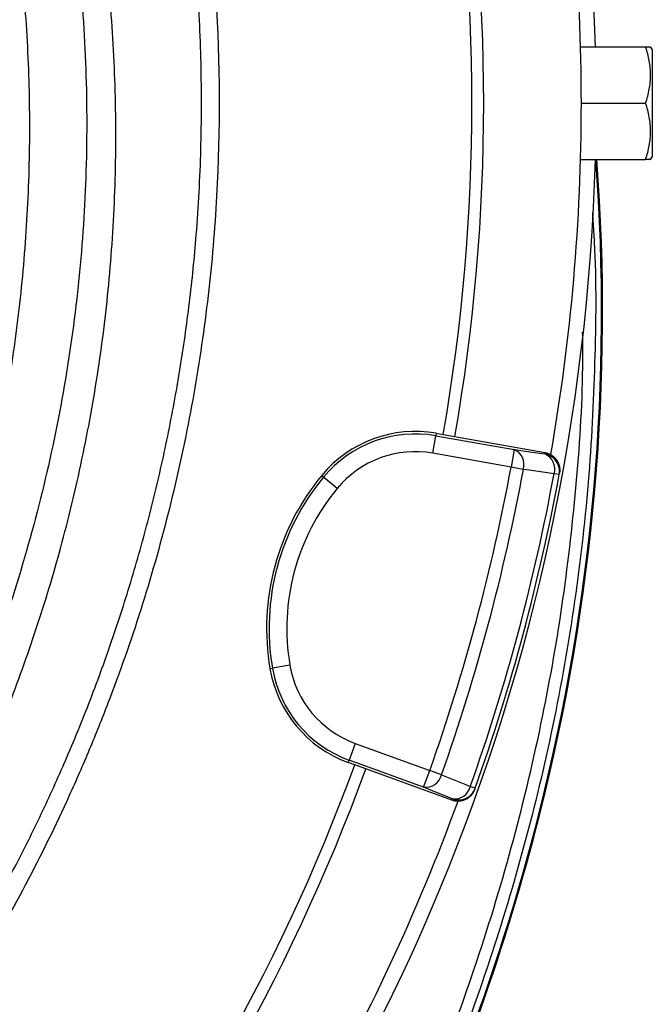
# Model space of a CAD drawing. Header units: millimetres. Extents: x 8 to 816, y 4 to 1104.
# Tile 10 of 16: x 709 to 816, y 352 to 518. Entities that reach past the tile are written whole.
import ezdxf

# ---------------------------------------------------------------- set-up
doc = ezdxf.new("R2010")
doc.units = ezdxf.units.MM

msp = doc.modelspace()

# ---------------------------------------------------------------- linework, layer by layer
at = {"color": 7, "linetype": 'Continuous', "lineweight": 25}
for p, q in [((803.73, 513.58), (814.73, 513.58)), ((815.87, 513.08), (815.58, 513.58)), ((815.87, 495.08), (815.87, 513.08)), ((803.87, 504.08), (814.73, 504.08)), ((803.73, 494.58), (814.73, 494.58)), ((815.58, 494.58), (815.87, 495.08)), ((778.75, 444.91), (779.27, 447.86)), ((779.34, 448.28), (779.27, 447.86)), ((779.27, 447.86), (792.5, 445.53)), ((779.34, 448.28), (780.51, 448.07)), ((780.51, 448.07), (797.74, 445.04)), ((791.98, 442.58), (778.75, 444.91)), ((792.5, 445.53), (791.98, 442.58)), ((797.69, 444.8), (797.74, 445.04)), ((759.98, 441.16), (760.3, 440.89)), ((794.06, 442.19), (791.98, 442.58)), ((800.12, 441.3), (799.26, 441.46)), ((800.12, 441.3), (800.17, 441.54)), ((762.61, 438.98), (760.3, 440.89)), ((751.23, 408.51), (751.64, 408.58)), ((754.6, 409.08), (751.64, 408.58)), ((765.61, 395.88), (764.59, 393.06)), ((765.61, 395.88), (778.23, 391.29)), ((764.44, 392.67), (764.59, 393.06)), ((777.21, 388.47), (764.59, 393.06)), ((765.56, 392.26), (764.44, 392.67)), ((781.99, 386.28), (765.56, 392.26)), ((777.21, 388.47), (778.23, 391.29)), ((780.23, 390.58), (778.23, 391.29)), ((785.93, 388.32), (785.1, 388.61)), ((785.85, 388.09), (785.93, 388.32)), ((781.99, 386.28), (782.07, 386.5)), ((796.63, 383.71), (796.8, 383.67))]:
    msp.add_line(p, q, dxfattribs=at)
at = {"color": 7, "linetype": 'Continuous', "lineweight": 25, "flags": 128}
for points in [[(792.5, 445.53), (795.15, 445.16), (797.69, 444.8)], [(799.26, 441.46), (795.06, 442.05), (794.06, 442.19)], [(780.23, 390.58), (784.17, 388.99), (785.1, 388.61)], [(782.07, 386.5), (779.69, 387.46), (777.21, 388.47)]]:
    msp.add_lwpolyline(points, dxfattribs=at)
at = {"color": 7, "linetype": 'Continuous', "lineweight": 25}
for centre, radius, start, end in [((459.87, 504.08), 346.5, 1.5711, 87.0223), ((459.87, 504.08), 344, 0, 9.9387), ((459.87, 504.08), 325.5, 350.0922, 9.9078), ((459.87, 504.08), 327.5, 350.0916, 9.9084), ((459.87, 504.08), 344, 350.062, 0), ((459.87, 504.08), 346.5, 275.7973, 358.4289), ((462.54, 468.8), 344.75, 345.7118, 4.2887), ((462.54, 468.8), 344.92, 345.7118, 4.2865), ((775.78, 428.07), 20.52, 80, 140.3486), ((775.78, 428.07), 20.1, 80, 140.3486), ((775.78, 428.07), 17.1, 80, 140.3486), ((791.41, 442.99), 2.77, 343.3358, 66.8973), ((796.61, 442.25), 2.77, 343.3559, 66.9028), ((797.17, 441.85), 3, 349.5643, 80.017), ((791.18, 415.3), 40.52, 140.3486, 189.6514), ((459.87, 504.08), 337.76, 340.4915, 349.5085), ((459.87, 504.08), 339.88, 340.4915, 349.5085), ((459.87, 504.08), 345.12, 340.4534, 349.5466), ((459.87, 504.08), 346, 340.4534, 349.5466), ((791.18, 415.3), 40.1, 140.3486, 189.6514), ((791.18, 415.3), 37.1, 140.3486, 189.6514), ((771.46, 411.95), 20.52, 189.6514, 250), ((771.46, 411.95), 20.1, 189.6514, 250), ((771.46, 411.95), 17.1, 189.6514, 250), ((459.87, 504.08), 325.5, 320.0922, 339.9078), ((459.87, 504.08), 327.5, 320.0916, 339.9084), ((777.54, 391.22), 2.77, 263.1027, 346.6642), ((782.41, 389.25), 2.77, 263.0972, 346.6441), ((783.1, 389.32), 3, 249.983, 340.4357), ((459.87, 504.08), 344, 320.0635, 339.9487), ((435.91, 475.58), 372.23, 324.7435, 345.7118), ((435.91, 475.58), 372.4, 324.7055, 345.7118)]:
    msp.add_arc(centre, radius, start, end, dxfattribs=at)
for points, knots in [([(520.87, 780.51), (531.88, 778.07), (542.67, 774.99), (558.55, 769.42), (563.79, 767.41), (571.57, 764.15), (574.15, 763.02), (579.28, 760.69), (581.83, 759.48), (594.43, 753.29), (604.13, 747.78), (622.8, 735.68), (631.76, 729.09), (644.65, 718.39), (648.85, 714.69), (655.01, 708.92), (657.04, 706.96), (661.03, 702.99), (662.99, 700.99), (672.63, 690.82), (679.8, 682.3), (693.1, 664.47), (699.22, 655.17), (706.2, 643.05), (707.57, 640.6), (710.22, 635.66), (711.52, 633.16), (715.3, 625.59), (717.66, 620.5), (724.25, 605.08), (728.01, 594.6), (734.28, 573.27), (736.8, 562.41), (739.14, 548.59), (739.57, 545.81), (740.15, 541.63), (740.33, 540.23), (740.68, 537.44), (740.84, 536.04), (741.6, 529.04), (742.04, 523.44), (742.86, 506.63), (742.74, 495.41), (741.75, 481.36), (741.51, 478.55), (740.94, 472.95), (740.62, 470.17), (739.53, 461.84), (738.64, 456.32), (735.49, 439.9), (732.76, 429.11), (727.69, 413.16), (725.84, 407.89), (722.82, 400.03), (721.78, 397.42), (719.6, 392.23), (718.47, 389.64), (712.65, 376.82), (707.39, 366.88), (701.54, 357.24)], [0, 0, 0, 0, 0.0625, 0.0625, 0.09375, 0.09375, 0.109375, 0.109375, 0.125, 0.125, 0.1875, 0.1875, 0.25, 0.25, 0.28125, 0.28125, 0.296875, 0.296875, 0.3125, 0.3125, 0.375, 0.375, 0.4375, 0.4375, 0.453125, 0.453125, 0.46875, 0.46875, 0.5, 0.5, 0.5625, 0.5625, 0.625, 0.625, 0.640625, 0.640625, 0.648437, 0.648437, 0.65625, 0.65625, 0.6875, 0.6875, 0.75, 0.75, 0.765625, 0.765625, 0.78125, 0.78125, 0.8125, 0.8125, 0.875, 0.875, 0.90625, 0.90625, 0.921875, 0.921875, 0.9375, 0.9375, 1, 1, 1, 1]), ([(698.98, 358.79), (700.67, 361.64), (704.06, 367.35), (708.75, 376.13), (713.16, 385.08), (717.4, 394.55), (721.44, 404.56), (725.21, 415.1), (728.57, 425.83), (731.51, 436.73), (734.02, 447.81), (736.08, 459.03), (737.7, 470.37), (738.95, 482.79), (739.67, 496.29), (739.7, 510.84), (738.97, 525.44), (737.57, 539.01), (735.69, 551.53), (733.47, 563), (730.76, 574.41), (727.56, 585.75), (723.25, 598.92), (717.49, 613.76), (710.82, 628.14), (704.38, 640.31), (698.5, 650.39), (692.16, 660.27), (685.39, 669.91), (678.17, 679.33), (670.53, 688.46), (662.47, 697.31), (654.11, 705.73), (645.46, 713.73), (636.57, 721.29), (627.32, 728.52), (617.74, 735.39), (606.13, 742.93), (596.19, 748.9), (589.34, 752.26), (587.85, 752.99)], [0, 0, 0, 0, 0.021641, 0.043323, 0.065033, 0.086784, 0.111065, 0.13545, 0.159873, 0.184499, 0.209165, 0.234035, 0.258947, 0.283968, 0.315488, 0.347179, 0.378956, 0.410907, 0.436216, 0.461643, 0.487115, 0.512816, 0.538562, 0.577555, 0.616709, 0.642018, 0.667444, 0.692915, 0.718615, 0.74436, 0.770337, 0.796361, 0.822509, 0.847822, 0.873252, 0.898727, 0.924431, 0.950181, 0.98918, 1, 1, 1, 1]), ([(701.03, 388.07), (701.48, 389.02), (704, 394.31), (707.91, 404.23), (712.7, 417.81), (716.8, 431.98), (720.18, 446.7), (722.77, 461.93), (724.48, 477.44), (725.28, 493.16), (725.13, 509.06), (724.06, 524.71), (722.1, 540.05), (719.32, 555.05), (715.66, 570.02), (711.1, 584.91), (705.6, 599.66), (699.83, 612.99), (695.51, 621.21), (693.64, 624.78)], [0, 0, 0, 0, 0.012757, 0.071345, 0.129972, 0.188558, 0.25157, 0.314632, 0.377644, 0.442539, 0.507489, 0.572385, 0.634589, 0.696839, 0.759043, 0.823021, 0.88705, 0.951027, 1, 1, 1, 1]), ([(689.83, 623), (690.6, 621.63), (694.34, 614.88), (699.93, 602.2), (706.51, 585.05), (711.79, 567.47), (715.85, 549.59), (718.64, 531.49), (720.16, 513.25), (720.4, 494.95), (719.36, 476.67), (717.04, 458.51), (713.46, 440.53), (708.61, 422.85), (702.92, 406.28), (698.28, 395.86), (696.13, 391.05)], [0, 0, 0, 0, 0.0195077, 0.0957538, 0.1719977, 0.2482438, 0.3244877, 0.4007338, 0.4769777, 0.5532237, 0.6294676, 0.7057137, 0.7819576, 0.8582037, 0.9344476, 1, 1, 1, 1]), ([(688.69, 394.52), (689.4, 396.09), (692.18, 402.25), (696.22, 413.36), (700.75, 427.65), (704.37, 442.06), (707.18, 456.51), (709.2, 471.23), (710.4, 486.18), (710.76, 501.32), (710.26, 516.32), (708.92, 531.13), (706.79, 545.7), (703.83, 560.27), (700.02, 574.79), (695.36, 589.22), (689.88, 603.2), (685.47, 613.29), (682.7, 618.55), (682.22, 619.45)], [0, 0, 0, 0, 0.022242, 0.087349, 0.152403, 0.215684, 0.279014, 0.342295, 0.407411, 0.47258, 0.537696, 0.601025, 0.664402, 0.727731, 0.792888, 0.858097, 0.923254, 0.986775, 1, 1, 1, 1]), ([(814.73, 504.08), (814.99, 504.86), (815.2, 505.64), (815.49, 507.22), (815.58, 508.01), (815.58, 509.22), (815.56, 509.63), (815.48, 510.43), (815.42, 510.83), (815.2, 512.02), (814.99, 512.8), (814.73, 513.58)], [0, 0, 0, 0, 0.25, 0.25, 0.5, 0.5, 0.625, 0.625, 0.75, 0.75, 1, 1, 1, 1]), ([(814.73, 513.58), (814.84, 513.58), (815.2, 513.58), (815.56, 513.58), (815.53, 513.58), (815.51, 513.58)], [0, 0, 0, 0, 0.235758, 0.73738, 1, 1, 1, 1]), ([(814.73, 494.58), (814.99, 495.36), (815.2, 496.14), (815.49, 497.72), (815.58, 498.51), (815.58, 499.72), (815.56, 500.13), (815.48, 500.93), (815.42, 501.33), (815.2, 502.52), (814.99, 503.3), (814.73, 504.08)], [0, 0, 0, 0, 0.25, 0.25, 0.5, 0.5, 0.625, 0.625, 0.75, 0.75, 1, 1, 1, 1]), ([(815.52, 494.58), (815.53, 494.58), (815.56, 494.58), (815.2, 494.58), (814.84, 494.58), (814.73, 494.58)], [0, 0, 0, 0, 0.249762, 0.76424, 1, 1, 1, 1]), ([(797.74, 445.04), (797.93, 445), (798.12, 444.95), (798.49, 444.81), (798.67, 444.71), (799, 444.5), (799.15, 444.38), (799.44, 444.11), (799.57, 443.95), (799.79, 443.63), (799.89, 443.46), (800.04, 443.1), (800.11, 442.91), (800.19, 442.52), (800.21, 442.33), (800.22, 441.93), (800.2, 441.73), (800.17, 441.54)], [0, 0, 0, 0, 0.125, 0.125, 0.25, 0.25, 0.375, 0.375, 0.5, 0.5, 0.625, 0.625, 0.75, 0.75, 0.875, 0.875, 1, 1, 1, 1]), ([(785.85, 388.09), (785.78, 387.91), (785.69, 387.73), (785.49, 387.39), (785.37, 387.23), (785.11, 386.94), (784.96, 386.81), (784.65, 386.57), (784.48, 386.47), (784.12, 386.3), (783.93, 386.23), (783.55, 386.14), (783.35, 386.11), (782.96, 386.09), (782.76, 386.1), (782.37, 386.16), (782.18, 386.21), (781.99, 386.28)], [0, 0, 0, 0, 0.125, 0.125, 0.25, 0.25, 0.375, 0.375, 0.5, 0.5, 0.625, 0.625, 0.75, 0.75, 0.875, 0.875, 1, 1, 1, 1])]:
    msp.add_open_spline(points, degree=3, knots=knots, dxfattribs=at)
at = {"color": 8, "linetype": 'Continuous', "lineweight": 25}
for points, knots in [([(805.73, 485.52), (805.82, 484.33), (806.4, 476.32), (806.29, 461.55), (805.33, 440.84), (802.95, 419.88), (799.28, 399.01), (794.41, 378.73), (788.5, 359.05), (781.53, 339.78), (773.35, 320.6), (764, 301.61), (753.35, 283.08), (745.26, 270.14), (740.49, 263.65), (739.87, 262.79)], [0, 0, 0, 0, 0.0151665, 0.1018607, 0.1870325, 0.2780778, 0.3691232, 0.4557271, 0.5423356, 0.6296339, 0.7155215, 0.8066924, 0.8978635, 0.9865218, 1, 1, 1, 1]), ([(739.87, 266.17), (739.89, 266.21), (744.08, 271.93), (751.39, 283.75), (761.71, 301.61), (770.83, 319.92), (778.92, 338.63), (786.08, 358.1), (792.23, 378.22), (797.16, 398.67), (800.8, 418.98), (803.09, 439.12), (804.18, 454.62), (804.11, 463.4), (804.09, 465.38)], [0, 0, 0, 0, 0.000655, 0.100112, 0.196066, 0.292018, 0.388712, 0.483927, 0.584834, 0.685734, 0.780871, 0.876007, 0.971992, 1, 1, 1, 1])]:
    msp.add_open_spline(points, degree=3, knots=knots, dxfattribs=at)

doc.saveas('drawing.dxf')
